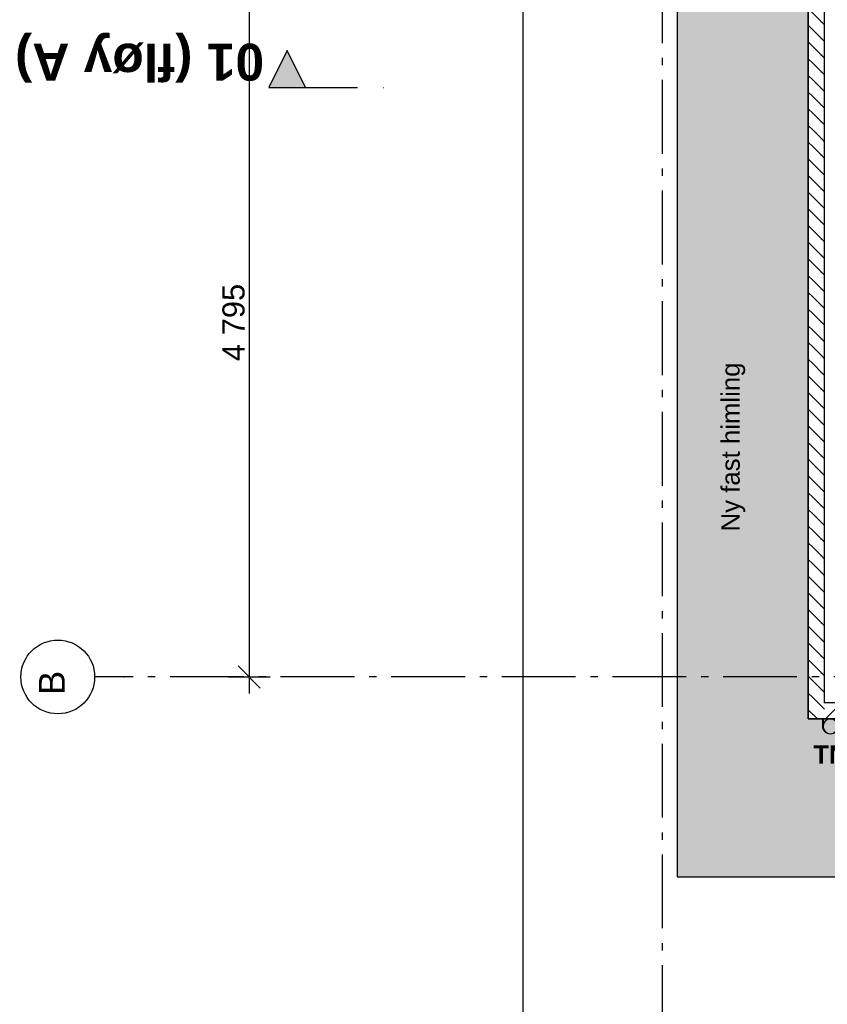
# Model space of a CAD drawing. Header units: millimetres. Extents: x -173281 to 144469, y -85977 to 83288.
# Tile 6 of 88: x -82030 to -76555, y -46031 to -39357. Entities that reach past the tile are written whole.
import ezdxf
from ezdxf.enums import TextEntityAlignment as Align

# ---------------------------------------------------------------- set-up
doc = ezdxf.new("R2010")
doc.units = ezdxf.units.MM
doc.header["$LTSCALE"] = 0.5
doc.header["$MEASUREMENT"] = 0
for name, pattern in [('Akselinje', [1500, 1000, -200, 100, -200]), ('Over snittplan', [260, 150, -50, 10, -50]), ('PLINE', [0]), ('Prikk & stiplet', [1340.555525, 705.555534, -352.777767, 0, -282.222223])]:
    doc.linetypes.add(name, pattern=pattern)
for name, color, linetype in [('232- Ikke-bærende yttervegger', 7, 'Continuous'), ('232- Ikke-bærende yttervegger (Skravur)', 7, 'Continuous'), ('256- Faste himlinger og overflatebehandling(Nye konstruksjoner)', 7, 'Continuous'), ('265- Gesimser_ takrenner og nedløp(Nye konstruksjoner)', 7, 'Continuous'), ('82-- Modullinjer', 7, 'Continuous'), ('842-M___1_50 Målsetting bygning(Nye konstruksjoner)', 7, 'Continuous'), ('852- Snittmarkør', 7, 'Continuous'), ('tiltaksgrense', 7, 'Continuous')]:
    doc.layers.add(name, color=color, linetype=linetype)
doc.styles.add('GENERATED_STYLE_1', font='arial.ttf')
doc.styles.add('GENERATED_STYLE_2', font='arial.ttf')
doc.linetypes.add('Tiltaksgrense', pattern='A,0,[6,A-2607.111 Plan 1. etasje1.Shx,S=4.761905,R=0,X=0,Y=0],-1200,0', length=1200)
doc.dimstyles.new('GENERATED_STYLE__2', dxfattribs={"dimtxt": 150, "dimasz": 142.5, "dimexe": 0.18, "dimexo": 0.0625, "dimgap": 0, "dimtad": 1, "dimdec": 0, "dimzin": 0, "dimdsep": 46, "dimtxsty": 'GENERATED_STYLE_1', "dimblk": 'ARROWHEAD_6', "dimblk1": 'ARROWHEAD_6', "dimblk2": 'ARROWHEAD_6', "dimcen": 0.09, "dimse1": 1, "dimse2": 1, "dimclrd": 256, "dimclre": 256, "dimclrt": 256, "dimadec": 1, "dimazin": 0, "dimtfac": 1, "dimtdec": 4, "dimtmove": 0, "dimatfit": 3, "dimfxl": 1, "dimtolj": 1, "dimtzin": 0, "dimarcsym": 0})
pattern_1 = [(315, (0, 0), (56.56854, 56.56854), [80, 0])]

# ---------------------------------------------------------------- blocks, each defined once
blk = doc.blocks.new('Standard grid marker[179]', base_point=(-77673.2, 26434.4))
at = {"layer": '82-- Modullinjer', "linetype": 'Akselinje'}
blk.add_line((-77673.2, 26234.4), (-77673.2, -50374.4), dxfattribs=at)
at = {"layer": '82-- Modullinjer', "style": 'GENERATED_STYLE_2'}
for tag, p in [('AC_MarkerText_1_0', (-77800.7, 26644.4)), ('AC_MarkerText_1_1', (-77800.7, -50864.4))]:
    blk.add_attdef(tag, text='', height=175, rotation=90, dxfattribs=at).set_placement(p, align=Align.TOP_CENTER)
blk = doc.blocks.new('Standard grid marker[192]', base_point=(20939.5, -43811.9))
at = {"layer": '82-- Modullinjer', "linetype": 'Akselinje'}
for p, q in [((-81321.3, -43811.9), (-81521.3, -43811.9)), ((20739.5, -43811.9), (-81321.3, -43811.9))]:
    blk.add_line(p, q, dxfattribs=at)
at = {"layer": '82-- Modullinjer', "linetype": 'PLINE'}
blk.add_circle((-81771.3, -43811.9), 250, dxfattribs=at)
at = {"layer": '82-- Modullinjer', "linetype": 'Akselinje'}
blk.add_point((-81321.3, -43811.9), dxfattribs=at)
blk.add_point((-81321.3, -43811.9), dxfattribs=at)
at = {"layer": '82-- Modullinjer', "style": 'GENERATED_STYLE_2'}
for tag, p in [('AC_MarkerText_1_1', (-81898.8, -43851.9)), ('AC_MarkerText_1_0', (21062, -43851.9))]:
    blk.add_attdef(tag, text='', height=175, rotation=90, dxfattribs=at).set_placement(p, align=Align.TOP_CENTER)
blk = doc.blocks.new('Nedløp kompleks[307]', base_point=(-76533.2, -44146.9))
at = {"layer": '265- Gesimser_ takrenner og nedløp(Nye konstruksjoner)', "linetype": 'PLINE', "flags": 128}
for points in [[(-76623.2, -44096.9), (-76583.4, -44096.9), (-76583.4, -44146.9, 1), (-76483, -44146.9), (-76483, -44096.9), (-76443.2, -44096.9), (-76443.2, -44098.9), (-76481.2, -44098.9), (-76481.2, -44146.9, -1), (-76585.2, -44146.9), (-76585.2, -44098.9), (-76623.2, -44098.9)], [(-76623.2, -44096.9), (-76583.4, -44096.9), (-76583.4, -44146.9, 1), (-76483, -44146.9), (-76483, -44096.9), (-76443.2, -44096.9), (-76443.2, -44098.9), (-76481.2, -44098.9), (-76481.2, -44146.9, -1), (-76585.2, -44146.9), (-76585.2, -44098.9), (-76623.2, -44098.9)], [(-76623.2, -44096.9), (-76583.4, -44096.9), (-76583.4, -44146.9, 1), (-76483, -44146.9), (-76483, -44096.9), (-76443.2, -44096.9), (-76443.2, -44098.9), (-76481.2, -44098.9), (-76481.2, -44146.9, -1), (-76585.2, -44146.9), (-76585.2, -44098.9), (-76623.2, -44098.9)], [(-76623.2, -44096.9), (-76583.4, -44096.9), (-76583.4, -44146.9, 1), (-76483, -44146.9), (-76483, -44096.9), (-76443.2, -44096.9), (-76443.2, -44098.9), (-76481.2, -44098.9), (-76481.2, -44146.9, -1), (-76585.2, -44146.9), (-76585.2, -44098.9), (-76623.2, -44098.9)], [(-76623.2, -44096.9), (-76583.4, -44096.9), (-76583.4, -44146.9, 1), (-76483, -44146.9), (-76483, -44096.9), (-76443.2, -44096.9), (-76443.2, -44098.9), (-76481.2, -44098.9), (-76481.2, -44146.9, -1), (-76585.2, -44146.9), (-76585.2, -44098.9), (-76623.2, -44098.9)], [(-76483.2, -44146.9, 1), (-76583.2, -44146.9, 1)]]:
    blk.add_lwpolyline(points, format="xyb", close=True, dxfattribs=at)
blk = doc.blocks.new('*D1448')
at = {"layer": '842-M___1_50 Målsetting bygning(Nye konstruksjoner)', "linetype": 'PLINE'}
for p, q in [((-80398.2, -39091.9), (-80548.2, -38941.9)), ((-80613.8, -39016.9), (-80332.5, -39016.9)), ((-80473.2, -39016.9), (-80473.2, -43811.9)), ((-80548.2, -43736.9), (-80398.2, -43886.9)), ((-80613.8, -43811.9), (-80332.5, -43811.9)), ((-80473.2, -43811.9), (-80473.2, -43924.4))]:
    blk.add_line(p, q, dxfattribs=at)
at = {"layer": '842-M___1_50 Målsetting bygning(Nye konstruksjoner)', "insert": (-80503.2, -41671.8), "char_height": 150, "attachment_point": 7, "rotation": 90, "style": 'GENERATED_STYLE_1'}
blk.add_mtext('\\A1;{\\pql;\\fArial|b0|i0|c0|p0;\\W1.000000;4\xa0795}', dxfattribs=at)
blk = doc.blocks.new('ARROWHEAD_6')
at = {"linetype": 'Continuous'}
for p, q in [((-0.5, -0.5), (0.5, 0.5)), ((0, 0), (-1, 0))]:
    blk.add_line(p, q, dxfattribs=at)

msp = doc.modelspace()

# ---------------------------------------------------------------- hatches: boundary and pattern name
at = {"layer": '232- Ikke-bærende yttervegger (Skravur)', "linetype": 'Continuous'}
h = msp.add_hatch(dxfattribs=at)
h.set_pattern_fill('Skrålinjer_2', color=256, style=0, pattern_type=2)
h.set_pattern_definition(pattern_1)
h.paths.add_polyline_path([(-76573.2, -43986.9), (-76573.2, -39111.9), (-76683.2, -39111.9), (-76683.2, -43986.9)])
h = msp.add_hatch(dxfattribs=at)
h.set_pattern_fill('Skrålinjer_2', color=256, style=0, pattern_type=2)
h.set_pattern_definition(pattern_1)
h.paths.add_polyline_path([(-76573.2, -43986.9), (-76683.2, -44096.9), (-76573.2, -44096.9)])
h = msp.add_hatch(dxfattribs=at)
h.set_pattern_fill('Skrålinjer_2', color=256, style=0, pattern_type=2)
h.set_pattern_definition(pattern_1)
h.paths.add_polyline_path([(-76683.2, -43986.9), (-76683.2, -44096.9), (-76573.2, -43986.9)])
h = msp.add_hatch(dxfattribs=at)
h.set_pattern_fill('Skrålinjer_2', color=256, style=0, pattern_type=2)
h.set_pattern_definition([(45, (0, 0), (-56.56854, 56.56854), [80, 0])])
h.paths.add_polyline_path([(-76573.2, -44096.9), (-76398.2, -44096.9), (-76398.2, -43986.9), (-76573.2, -43986.9)])
at = {"layer": '256- Faste himlinger og overflatebehandling(Nye konstruksjoner)', "linetype": 'Continuous'}
msp.add_hatch(color=256, dxfattribs=at).paths.add_polyline_path([(-77573.2, -45166.9), (-76163.2, -45166.9), (-76163.2, -46156.9), (-69793.2, -46156.9), (-66143.2, -46186.9), (-60353.2, -46186.9), (-60353.2, -43186.9), (-59123.2, -43186.9), (-59123.2, -36146.9), (-60353.2, -36146.9), (-60353.2, -12056.9), (-61323.2, -12056.9), (-61323.2, -14921.9), (-61193.2, -14921.9), (-61193.2, -15296.9), (-61378.2, -15296.9), (-61378.2, -25536.9), (-61193.2, -25536.9), (-61193.2, -25911.9), (-61323.2, -25911.9), (-61323.2, -37221.9), (-60173.2, -37221.9), (-60173.2, -42061.9), (-61323.2, -42061.9), (-61323.2, -43961.9), (-70863.2, -43961.9), (-70863.2, -45161.9), (-75178.2, -45161.9), (-75178.2, -43961.9), (-76398.2, -43961.9), (-76398.2, -44096.9), (-76683.2, -44096.9), (-76683.2, -39207.9), (-77573.2, -39207.9)])
at = {"layer": '852- Snittmarkør', "linetype": 'Continuous'}
msp.add_hatch(color=256, dxfattribs=at).paths.add_polyline_path([(-80341.3, -39816.9), (-80091.3, -39816.9), (-80216.3, -39566.9)])

# ---------------------------------------------------------------- linework, layer by layer
at = {"layer": '232- Ikke-bærende yttervegger', "linetype": 'PLINE', "flags": 128}
for points in [[(-76683.2, -39111.9), (-76683.2, -44096.9)], [(-76573.2, -43986.9), (-76573.2, -39111.9)], [(-76398.2, -43986.9), (-76573.2, -43986.9)], [(-76683.2, -44096.9), (-76573.2, -44096.9)], [(-76573.2, -44096.9), (-76398.2, -44096.9)]]:
    msp.add_lwpolyline(points, dxfattribs=at)
at = {"layer": '256- Faste himlinger og overflatebehandling(Nye konstruksjoner)', "linetype": 'Over snittplan', "flags": 128}
msp.add_lwpolyline([(-77573.2, -45166.9), (-76163.2, -45166.9), (-76163.2, -46156.9), (-69793.2, -46156.9), (-66143.2, -46186.9), (-60353.2, -46186.9), (-60353.2, -43186.9), (-59123.2, -43186.9), (-59123.2, -36146.9), (-60353.2, -36146.9), (-60353.2, -12056.9), (-61323.2, -12056.9), (-61323.2, -14921.9), (-61193.2, -14921.9), (-61193.2, -15296.9), (-61378.2, -15296.9), (-61378.2, -25536.9), (-61193.2, -25536.9), (-61193.2, -25911.9), (-61323.2, -25911.9), (-61323.2, -37221.9), (-60173.2, -37221.9), (-60173.2, -42061.9), (-61323.2, -42061.9), (-61323.2, -43961.9), (-70863.2, -43961.9), (-70863.2, -45161.9), (-75178.2, -45161.9), (-75178.2, -43961.9), (-76398.2, -43961.9), (-76398.2, -44096.9), (-76683.2, -44096.9), (-76683.2, -39207.9), (-77573.2, -39207.9)], close=True, dxfattribs=at)
at = {"layer": '256- Faste himlinger og overflatebehandling(Nye konstruksjoner)', "linetype": 'PLINE', "flags": 128}
msp.add_lwpolyline([(-77573.2, -45166.9), (-76163.2, -45166.9), (-76163.2, -46156.9), (-69793.2, -46156.9), (-66143.2, -46186.9), (-60353.2, -46186.9), (-60353.2, -43186.9), (-59123.2, -43186.9), (-59123.2, -36146.9), (-60353.2, -36146.9), (-60353.2, -12056.9), (-61323.2, -12056.9), (-61323.2, -14921.9), (-61193.2, -14921.9), (-61193.2, -15296.9), (-61378.2, -15296.9), (-61378.2, -25536.9), (-61193.2, -25536.9), (-61193.2, -25911.9), (-61323.2, -25911.9), (-61323.2, -37221.9), (-60173.2, -37221.9), (-60173.2, -42061.9), (-61323.2, -42061.9), (-61323.2, -43961.9), (-70863.2, -43961.9), (-70863.2, -45161.9), (-75178.2, -45161.9), (-75178.2, -43961.9), (-76398.2, -43961.9), (-76398.2, -44096.9), (-76683.2, -44096.9), (-76683.2, -39207.9), (-77573.2, -39207.9)], close=True, dxfattribs=at)
at = {"layer": '852- Snittmarkør', "linetype": 'Prikk & stiplet'}
msp.add_line((-80091.3, -39816.9), (-79466.3, -39816.9), dxfattribs=at)
at = {"layer": '852- Snittmarkør', "linetype": 'PLINE', "flags": 128}
msp.add_lwpolyline([(-80341.3, -39816.9), (-80091.3, -39816.9), (-80216.3, -39566.9)], close=True, dxfattribs=at)
at = {"layer": 'tiltaksgrense', "linetype": 'Tiltaksgrense', "flags": 128}
msp.add_lwpolyline([(-55178.2, 5360.6), (-61363.2, 5360.6), (-61363.2, 4883.1), (-69171.4, 4883.1), (-69171.4, 5683.1), (-73578.2, 5683.1), (-73578.2, 6183.1), (-74668.2, 6183.1), (-74668.2, 5683.1), (-76568.2, 5683.1), (-76568.2, -11539.4), (-78159.8, -11539.4), (-78159.8, -15016.9), (-80827.2, -15016.9), (-80827.2, -20056.9), (-78159.8, -20056.9), (-78159.8, -23456.9), (-79618.2, -23456.9), (-79618.2, -25816.9), (-78459.8, -25816.9), (-78459.8, -28216.9), (-79618.2, -28216.9), (-79618.2, -30776.9), (-78618.2, -30776.9), (-78618.2, -46935.2), (-65073.2, -46935.2), (-65073.2, -49374.4), (-60100.5, -49374.4), (-60100.5, -43594.5), (-58646.7, -43594.5), (-58646.7, -35840.5), (-59912.9, -35840.5), (-59912.9, -25512.6), (-59928.6, -25512.6), (-59928.6, -1216.9), (-55178.2, -1216.9)], close=True, dxfattribs=at)

# ---------------------------------------------------------------- block references
at = {"layer": '265- Gesimser_ takrenner og nedløp(Nye konstruksjoner)', "linetype": 'PLINE'}
msp.add_blockref('Nedløp kompleks[307]', (-76533.2, -44146.9), dxfattribs=at)
at = {"layer": '82-- Modullinjer', "linetype": 'PLINE'}
msp.add_blockref('Standard grid marker[179]', (-77673.2, 26434.4), dxfattribs=at)
ref = msp.add_blockref('Standard grid marker[192]', (20939.5, -43811.9), dxfattribs=at)
ref.add_attrib('AC_MarkerText_1_1', 'B', dxfattribs={"color": 7, "height": 175, "rotation": 90, "style": 'GENERATED_STYLE_2'}).set_placement((-81898.8, -43851.9), align=Align.TOP_CENTER)

# ---------------------------------------------------------------- texts
at = {"layer": '256- Faste himlinger og overflatebehandling(Nye konstruksjoner)', "linetype": 'Continuous', "insert": (-77110.7, -42825.8), "char_height": 125, "attachment_point": 7, "rotation": 90, "style": 'GENERATED_STYLE_1'}
msp.add_mtext('\\A1;{\\pql;\\fArial|b0|i0|c0|p0;\\W1.000000;Ny fast himling}', dxfattribs=at)
at = {"layer": '265- Gesimser_ takrenner og nedløp(Nye konstruksjoner)', "linetype": 'Continuous', "insert": (-76533.2, -44275.5), "char_height": 125, "attachment_point": 2, "style": 'GENERATED_STYLE_2'}
msp.add_mtext('\\A1;{\\pqc;\\fArial|b1|i0|c0|p0;\\W1.000000;TN}', dxfattribs=at)
at = {"layer": '852- Snittmarkør', "insert": (-82061, -39444.8), "char_height": 250, "attachment_point": 9, "rotation": 180, "style": 'GENERATED_STYLE_2'}
msp.add_mtext('\\A1;{\\pqr;\\pt0;\\fArial|b1|i0|c0|p0;\\W1.000000;01 (fløy A)}', dxfattribs=at)

# ---------------------------------------------------------------- dimensions: what is measured, and where the dimension line sits
at = {"layer": '842-M___1_50 Målsetting bygning(Nye konstruksjoner)', "linetype": 'Continuous'}
dim = msp.add_linear_dim(base=(-80473.2, -43811.9), p1=(-81771.3, -39016.9), p2=(-81771.3, -43811.9), angle=270, dimstyle='GENERATED_STYLE__2', dxfattribs=at)
dim.commit()
dim.dimension.update_dxf_attribs({"geometry": '*D1448', "text_midpoint": (-80578.2, -41414.5), "dimtype": 160, "text_rotation": 90})

doc.saveas('drawing.dxf')
